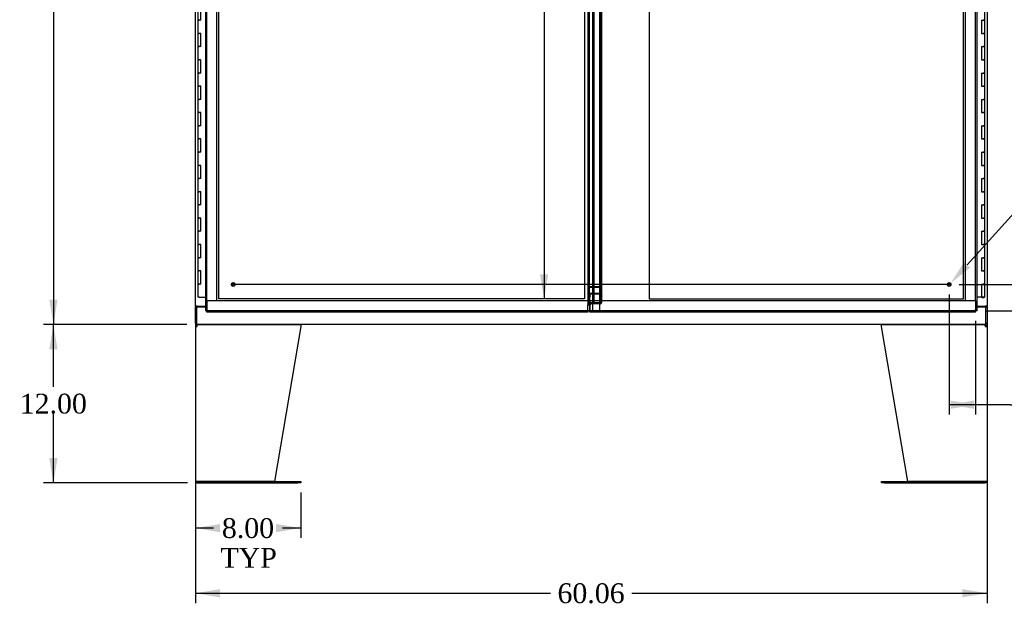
# Model space of a CAD drawing. Header units: inches. Extents: x 1 to 359, y -2 to 239.
# Tile 5 of 23: x 54 to 129, y 56 to 101. Entities that reach past the tile are written whole.
import ezdxf
from ezdxf import colors
from ezdxf.entities.mleader import LeaderData, LeaderLine
from ezdxf.enums import TextEntityAlignment as Align
from ezdxf.lldxf.tags import DXFTag
from ezdxf.math import Vec2, Vec3

# ---------------------------------------------------------------- set-up
doc = ezdxf.new("R2010")
doc.units = ezdxf.units.IN
doc.header["$MEASUREMENT"] = 0
for name, color, linetype in [('COM50799-4', 7, 'Continuous'), ('COM52265-2', 7, 'Continuous'), ('COM54578-68', 7, 'Continuous'), ('COM54928-3', 7, 'Continuous'), ('COM56694-4', 7, 'Continuous'), ('COM71163-6', 7, 'Continuous'), ('Default', 7, 'Continuous'), ('DV8_Default', 7, 'Continuous'), ('GSK11033', 7, 'Continuous'), ('STD21878', 7, 'Continuous')]:
    doc.layers.add(name, color=color, linetype=linetype)
doc.styles.add('SEACAD_Times_New_Roman', font='times.ttf')
tags = doc.linetypes.add('CENTER2', pattern=[1.125, 0.75, -0.125, 0.125, -0.125]).pattern_tags.tags
tags[10:11] = [DXFTag(74, 4), DXFTag(75, 0), DXFTag(340, '0'), DXFTag(46, 0.0), DXFTag(50, 0.0), DXFTag(44, 0.0), DXFTag(45, 0.0)]
tags[8:9] = [DXFTag(74, 4), DXFTag(75, 0), DXFTag(340, '0'), DXFTag(46, 0.0), DXFTag(50, 0.0), DXFTag(44, 0.0), DXFTag(45, 0.0)]
tags[6:7] = [DXFTag(74, 4), DXFTag(75, 0), DXFTag(340, '0'), DXFTag(46, 0.0), DXFTag(50, 0.0), DXFTag(44, 0.0), DXFTag(45, 0.0)]
tags[4:5] = [DXFTag(74, 4), DXFTag(75, 0), DXFTag(340, '0'), DXFTag(46, 0.0), DXFTag(50, 0.0), DXFTag(44, 0.0), DXFTag(45, 0.0)]
tags = doc.linetypes.add('HIDDEN2', pattern=[0.1875, 0.125, -0.0625]).pattern_tags.tags
tags[6:7] = [DXFTag(74, 4), DXFTag(75, 0), DXFTag(340, '0'), DXFTag(46, 0.0), DXFTag(50, 0.0), DXFTag(44, 0.0), DXFTag(45, 0.0)]
tags[4:5] = [DXFTag(74, 4), DXFTag(75, 0), DXFTag(340, '0'), DXFTag(46, 0.0), DXFTag(50, 0.0), DXFTag(44, 0.0), DXFTag(45, 0.0)]
doc.dimstyles.new('HAMMOND_(STH_-_300x200)', dxfattribs={"dimtxt": 1.5, "dimasz": 1.875, "dimexe": 0.75, "dimexo": 0.75, "dimgap": 0.375, "dimtad": 0, "dimtih": 1, "dimtoh": 1, "dimzin": 0, "dimdsep": 46, "dimtxsty": 'SEACAD_Times_New_Roman', "dimblk1": '_SE_FILLED', "dimblk2": '_SE_FILLED', "dimsah": 1, "dimcen": 0.75, "dimadec": 0, "dimazin": 0, "dimtfac": 0.8, "dimtofl": 0, "dimtmove": 0, "dimatfit": 3, "dimfxl": 1, "dimtolj": 1, "dimtzin": 0, "dimarcsym": 0})

# ---------------------------------------------------------------- blocks, each defined once
blk = doc.blocks.new('SEANNOT_GROUP4')
at = {"layer": 'Default', "color": 7, "linetype": 'CENTER2'}
blk.add_line((124.755, 80.777), (70.307, 80.777), dxfattribs=at)
blk = doc.blocks.new('SE7')
at = {"layer": 'COM50799-4', "color": 7, "linetype": 'Continuous'}
for p, q in [((68.281, 78.777), (68.281, 148.837)), ((97.406, 79.527), (97.406, 148.087)), ((97.263, 78.825), (97.263, 79.199)), ((68.281, 78.777), (68.337, 78.777)), ((68.376, 78.777), (68.337, 78.777)), ((68.423, 78.825), (68.376, 78.777)), ((68.376, 78.777), (68.376, 78.738)), ((68.376, 78.682), (68.376, 78.738)), ((97.263, 78.682), (68.376, 78.682)), ((68.424, 78.825), (68.423, 78.825)), ((68.424, 78.825), (68.424, 78.825)), ((68.424, 78.825), (68.424, 78.825)), ((68.424, 78.825), (68.424, 78.825)), ((97.263, 78.825), (97.263, 78.682))]:
    blk.add_line(p, q, dxfattribs=at)
at = {"layer": 'COM50799-4', "color": 7, "linetype": 'HIDDEN2'}
for p, q in [((97.311, 79.324), (97.311, 148.291)), ((98.235, 80.078), (98.235, 147.537)), ((98.33, 80.078), (98.33, 147.537)), ((97.311, 79.931), (97.406, 79.931)), ((97.454, 79.931), (97.406, 79.931)), ((97.454, 79.931), (97.454, 79.897)), ((98.187, 79.931), (98.221, 79.931)), ((98.187, 79.897), (98.187, 79.931)), ((98.221, 79.931), (98.288, 79.931)), ((98.33, 80.078), (98.235, 80.078)), ((98.235, 80.037), (98.235, 80.078)), ((98.33, 80.037), (98.235, 80.037)), ((98.235, 79.87), (98.235, 80.037)), ((98.235, 79.955), (98.33, 79.955)), ((98.33, 80.037), (98.33, 80.078)), ((98.33, 79.87), (98.33, 80.037)), ((97.406, 79.883), (97.311, 79.883)), ((97.406, 79.324), (97.406, 79.527)), ((97.426, 79.897), (97.454, 79.897)), ((97.426, 79.375), (97.426, 79.897)), ((97.426, 79.83), (97.454, 79.83)), ((98.187, 79.375), (97.426, 79.375)), ((97.426, 79.308), (97.426, 79.375)), ((98.187, 79.308), (97.426, 79.308)), ((97.454, 79.83), (97.454, 79.897)), ((98.187, 79.897), (98.187, 79.83)), ((98.221, 79.907), (98.288, 79.859)), ((98.221, 79.385), (98.288, 79.337)), ((98.235, 79.914), (98.33, 79.914)), ((98.33, 79.87), (98.235, 79.87)), ((98.235, 79.45), (98.235, 79.87)), ((98.235, 79.45), (98.33, 79.45)), ((98.33, 79.45), (98.33, 79.87))]:
    blk.add_line(p, q, dxfattribs=at)
for centre, radius, start, end in [((97.263, 79.324), 0.048, 0, 19.05678), ((98.078, 79.45), 0.158, 335.62507, 359.8409), ((98.154, 79.452), 0.177, 319.71218, 359.33324)]:
    blk.add_arc(centre, radius, start, end, dxfattribs=at)
at = {"layer": 'COM50799-4', "color": 7, "linetype": 'Continuous'}
for centre, radius, start, end in [((97.263, 79.324), 0.143, 352.05161, 0), ((68.905, 77.847), 1.09, 116.23673, 121.43872), ((67.446, 79.307), 1.09, 328.56128, 333.76327)]:
    blk.add_arc(centre, radius, start, end, dxfattribs=at)
at = {"layer": 'COM50799-4', "color": 7, "linetype": 'HIDDEN2'}
for centre, major_axis in [((98.187, 79.931), (0.048, 0)), ((98.187, 79.931), (0.143, 0)), ((98.187, 79.409), (0.048, 0)), ((98.187, 79.409), (0.143, 0))]:
    blk.add_ellipse(centre, major_axis=major_axis, ratio=0.707107, start_param=4.712389, end_param=5.497787, dxfattribs=at)
for points, degree, knots in [([(98.288, 79.931), (98.302, 79.935), (98.312, 79.939), (98.327, 79.947), (98.33, 79.951), (98.33, 79.955)], 3, [0, 0, 0, 0, 0.5, 0.5, 1, 1, 1, 1]), ([(97.263, 79.199), (97.271, 79.211), (97.278, 79.223), (97.288, 79.24), (97.292, 79.246), (97.297, 79.258), (97.3, 79.263), (97.306, 79.281), (97.309, 79.293), (97.311, 79.31), (97.311, 79.316), (97.31, 79.328), (97.309, 79.334), (97.308, 79.34)], 3, [0, 0, 0, 0, 0.25, 0.25, 0.375, 0.375, 0.5, 0.5, 0.75, 0.75, 0.875, 0.875, 1, 1, 1, 1]), ([(97.404, 79.304), (97.392, 79.302), (97.383, 79.3), (97.378, 79.298), (97.374, 79.297), (97.369, 79.295), (97.308, 79.34)], 2, [0, 0, 0, 0.5, 0.5, 0.75, 0.75, 1, 1, 1]), ([(98.33, 79.914), (98.33, 79.904), (98.327, 79.893), (98.312, 79.874), (98.302, 79.866), (98.288, 79.859)], 3, [0, 0, 0, 0, 0.5, 0.5, 1, 1, 1, 1])]:
    blk.add_open_spline(points, degree=degree, knots=knots, dxfattribs=at)
at = {"layer": 'COM50799-4', "color": 7, "linetype": 'Continuous'}
blk.add_open_spline([(97.263, 79.199), (97.28, 79.208), (97.297, 79.217), (97.329, 79.234), (97.344, 79.243), (97.37, 79.26), (97.38, 79.269), (97.397, 79.287), (97.402, 79.295), (97.404, 79.304)], degree=3, knots=[0, 0, 0, 0, 0.25, 0.25, 0.5, 0.5, 0.75, 0.75, 1, 1, 1, 1], dxfattribs=at)
at = {"layer": 'COM52265-2', "color": 7, "linetype": 'Continuous'}
for p, q in [((67.5, 79.12), (67.5, 148.495)), ((127.563, 148.495), (127.563, 79.12)), ((67.5, 79.12), (67.5, 79.09)), ((67.643, 79.12), (67.5, 79.12)), ((67.5, 77.84), (67.5, 79.09)), ((67.595, 79.09), (67.5, 79.09)), ((67.595, 79.12), (67.595, 79.09)), ((67.643, 79.12), (68.281, 79.12)), ((126.781, 79.12), (127.42, 79.12)), ((127.563, 79.12), (127.42, 79.12)), ((127.468, 79.09), (127.468, 79.12)), ((127.468, 79.09), (127.563, 79.09)), ((127.563, 79.09), (127.563, 79.12)), ((127.563, 79.09), (127.563, 77.84)), ((67.595, 77.84), (67.5, 77.84)), ((127.468, 77.84), (127.563, 77.84))]:
    blk.add_line(p, q, dxfattribs=at)
at = {"layer": 'COM54578-68', "color": 7, "linetype": 'Continuous'}
for p, q in [((67.679, 101.807), (67.679, 100.807)), ((67.912, 100.807), (67.912, 101.807)), ((127.383, 100.807), (127.383, 101.807)), ((67.679, 100.807), (67.796, 100.807)), ((67.679, 100.807), (67.679, 99.807)), ((67.796, 100.807), (67.679, 100.807)), ((67.912, 100.807), (67.796, 100.807)), ((127.15, 100.807), (127.15, 99.807)), ((127.15, 100.807), (127.266, 100.807)), ((127.383, 100.807), (127.266, 100.807)), ((127.266, 100.807), (127.383, 100.807)), ((127.383, 99.807), (127.383, 100.807)), ((67.679, 99.807), (67.796, 99.807)), ((67.796, 99.807), (67.679, 99.807)), ((67.679, 99.807), (67.679, 98.807)), ((67.912, 99.807), (67.796, 99.807)), ((67.912, 98.807), (67.912, 99.807)), ((127.15, 99.807), (127.266, 99.807)), ((127.383, 99.807), (127.266, 99.807)), ((127.266, 99.807), (127.383, 99.807)), ((127.383, 98.807), (127.383, 99.807)), ((67.679, 98.807), (67.796, 98.807)), ((67.679, 98.807), (67.679, 97.807)), ((67.796, 98.807), (67.679, 98.807)), ((67.912, 98.807), (67.796, 98.807)), ((127.15, 98.807), (127.15, 97.807)), ((127.15, 98.807), (127.266, 98.807)), ((127.383, 98.807), (127.266, 98.807)), ((127.266, 98.807), (127.383, 98.807)), ((127.383, 97.807), (127.383, 98.807)), ((67.679, 97.807), (67.796, 97.807)), ((67.796, 97.807), (67.679, 97.807)), ((67.679, 97.807), (67.679, 96.807)), ((67.912, 97.807), (67.796, 97.807)), ((67.912, 96.807), (67.912, 97.807)), ((127.15, 97.807), (127.266, 97.807)), ((127.383, 97.807), (127.266, 97.807)), ((127.266, 97.807), (127.383, 97.807)), ((127.383, 96.807), (127.383, 97.807)), ((67.679, 96.807), (67.796, 96.807)), ((67.679, 96.807), (67.679, 95.807)), ((67.796, 96.807), (67.679, 96.807)), ((67.912, 96.807), (67.796, 96.807)), ((127.15, 96.807), (127.15, 95.807)), ((127.15, 96.807), (127.266, 96.807)), ((127.383, 96.807), (127.266, 96.807)), ((127.266, 96.807), (127.383, 96.807)), ((127.383, 95.807), (127.383, 96.807)), ((67.679, 95.807), (67.796, 95.807)), ((67.796, 95.807), (67.679, 95.807)), ((67.679, 95.807), (67.679, 94.807)), ((67.912, 95.807), (67.796, 95.807)), ((67.912, 94.807), (67.912, 95.807)), ((127.15, 95.807), (127.266, 95.807)), ((127.383, 95.807), (127.266, 95.807)), ((127.266, 95.807), (127.383, 95.807)), ((127.383, 94.807), (127.383, 95.807)), ((67.679, 94.807), (67.796, 94.807)), ((67.679, 94.807), (67.679, 93.807)), ((67.796, 94.807), (67.679, 94.807)), ((67.912, 94.807), (67.796, 94.807)), ((127.15, 94.807), (127.15, 93.807)), ((127.15, 94.807), (127.266, 94.807)), ((127.383, 94.807), (127.266, 94.807)), ((127.266, 94.807), (127.383, 94.807)), ((127.383, 93.807), (127.383, 94.807)), ((67.679, 93.807), (67.796, 93.807)), ((67.796, 93.807), (67.679, 93.807)), ((67.679, 93.807), (67.679, 92.807)), ((67.912, 93.807), (67.796, 93.807)), ((67.912, 92.807), (67.912, 93.807)), ((127.15, 93.807), (127.266, 93.807)), ((127.383, 93.807), (127.266, 93.807)), ((127.266, 93.807), (127.383, 93.807)), ((127.383, 92.807), (127.383, 93.807)), ((67.679, 92.807), (67.796, 92.807)), ((67.679, 92.807), (67.679, 91.807)), ((67.796, 92.807), (67.679, 92.807)), ((67.912, 92.807), (67.796, 92.807)), ((127.15, 92.807), (127.15, 91.807)), ((127.15, 92.807), (127.266, 92.807)), ((127.383, 92.807), (127.266, 92.807)), ((127.266, 92.807), (127.383, 92.807)), ((127.383, 91.807), (127.383, 92.807)), ((67.679, 91.807), (67.796, 91.807)), ((67.796, 91.807), (67.679, 91.807)), ((67.679, 91.807), (67.679, 90.807)), ((67.912, 91.807), (67.796, 91.807)), ((67.912, 90.807), (67.912, 91.807)), ((127.15, 91.807), (127.266, 91.807)), ((127.383, 91.807), (127.266, 91.807)), ((127.266, 91.807), (127.383, 91.807)), ((127.383, 90.807), (127.383, 91.807)), ((67.679, 90.807), (67.796, 90.807)), ((67.679, 90.807), (67.679, 89.807)), ((67.796, 90.807), (67.679, 90.807)), ((67.912, 90.807), (67.796, 90.807)), ((127.15, 90.807), (127.15, 89.807)), ((127.15, 90.807), (127.266, 90.807)), ((127.383, 90.807), (127.266, 90.807)), ((127.266, 90.807), (127.383, 90.807)), ((127.383, 89.807), (127.383, 90.807)), ((67.679, 89.807), (67.796, 89.807)), ((67.796, 89.807), (67.679, 89.807)), ((67.679, 89.807), (67.679, 88.807)), ((67.912, 89.807), (67.796, 89.807)), ((67.912, 88.807), (67.912, 89.807)), ((127.15, 89.807), (127.266, 89.807)), ((127.383, 89.807), (127.266, 89.807)), ((127.266, 89.807), (127.383, 89.807)), ((127.383, 88.807), (127.383, 89.807)), ((67.679, 88.807), (67.796, 88.807)), ((67.679, 88.807), (67.679, 87.807)), ((67.796, 88.807), (67.679, 88.807)), ((67.912, 88.807), (67.796, 88.807)), ((127.15, 88.807), (127.15, 87.807)), ((127.15, 88.807), (127.266, 88.807)), ((127.383, 88.807), (127.266, 88.807)), ((127.266, 88.807), (127.383, 88.807)), ((127.383, 87.807), (127.383, 88.807)), ((67.679, 87.807), (67.796, 87.807)), ((67.796, 87.807), (67.679, 87.807)), ((67.679, 87.807), (67.679, 86.807)), ((67.912, 87.807), (67.796, 87.807)), ((67.912, 86.807), (67.912, 87.807)), ((127.15, 87.807), (127.266, 87.807)), ((127.383, 87.807), (127.266, 87.807)), ((127.266, 87.807), (127.383, 87.807)), ((127.383, 86.807), (127.383, 87.807)), ((67.679, 86.807), (67.796, 86.807)), ((67.679, 86.807), (67.679, 85.807)), ((67.796, 86.807), (67.679, 86.807)), ((67.912, 86.807), (67.796, 86.807)), ((127.15, 86.807), (127.15, 85.807)), ((127.15, 86.807), (127.266, 86.807)), ((127.383, 86.807), (127.266, 86.807)), ((127.266, 86.807), (127.383, 86.807)), ((127.383, 85.807), (127.383, 86.807)), ((67.679, 85.807), (67.796, 85.807)), ((67.796, 85.807), (67.679, 85.807)), ((67.679, 85.807), (67.679, 84.807)), ((67.912, 85.807), (67.796, 85.807)), ((67.912, 84.807), (67.912, 85.807)), ((127.15, 85.807), (127.266, 85.807)), ((127.383, 85.807), (127.266, 85.807)), ((127.266, 85.807), (127.383, 85.807)), ((127.383, 84.807), (127.383, 85.807)), ((67.679, 84.807), (67.796, 84.807)), ((67.679, 84.807), (67.679, 83.807)), ((67.796, 84.807), (67.679, 84.807)), ((67.912, 84.807), (67.796, 84.807)), ((127.15, 84.807), (127.15, 83.807)), ((127.15, 84.807), (127.266, 84.807)), ((127.383, 84.807), (127.266, 84.807)), ((127.266, 84.807), (127.383, 84.807)), ((127.383, 83.807), (127.383, 84.807)), ((67.679, 83.807), (67.796, 83.807)), ((67.796, 83.807), (67.679, 83.807)), ((67.679, 83.807), (67.679, 82.807)), ((67.912, 83.807), (67.796, 83.807)), ((67.912, 82.807), (67.912, 83.807)), ((127.15, 83.807), (127.266, 83.807)), ((127.383, 83.807), (127.266, 83.807)), ((127.266, 83.807), (127.383, 83.807)), ((127.383, 82.807), (127.383, 83.807)), ((67.679, 82.807), (67.796, 82.807)), ((67.679, 82.807), (67.679, 81.807)), ((67.796, 82.807), (67.679, 82.807)), ((67.912, 82.807), (67.796, 82.807)), ((127.15, 82.807), (127.15, 81.807)), ((127.15, 82.807), (127.266, 82.807)), ((127.383, 82.807), (127.266, 82.807)), ((127.266, 82.807), (127.383, 82.807)), ((127.383, 81.807), (127.383, 82.807)), ((67.679, 81.807), (67.796, 81.807)), ((67.796, 81.807), (67.679, 81.807)), ((67.679, 81.807), (67.679, 80.807)), ((67.912, 81.807), (67.796, 81.807)), ((67.912, 80.807), (67.912, 81.807)), ((127.15, 81.807), (127.266, 81.807)), ((127.383, 81.807), (127.266, 81.807)), ((127.266, 81.807), (127.383, 81.807)), ((127.383, 80.807), (127.383, 81.807)), ((67.679, 80.807), (67.796, 80.807)), ((67.679, 80.807), (67.679, 79.807)), ((67.796, 80.807), (67.679, 80.807)), ((67.912, 80.807), (67.796, 80.807)), ((127.15, 80.807), (127.15, 79.807)), ((127.15, 80.807), (127.266, 80.807)), ((127.383, 80.807), (127.266, 80.807)), ((127.266, 80.807), (127.383, 80.807)), ((127.383, 79.807), (127.383, 80.807)), ((67.796, 79.807), (67.679, 79.807)), ((67.796, 79.807), (68.281, 79.807)), ((127.15, 79.807), (126.781, 79.807)), ((127.383, 79.807), (127.15, 79.807)), ((127.204, 79.772), (127.204, 79.798)), ((127.204, 79.798), (127.254, 79.798)), ((127.254, 79.772), (127.204, 79.772)), ((127.216, 79.807), (127.216, 79.798)), ((127.279, 79.798), (127.254, 79.798)), ((127.279, 79.772), (127.254, 79.772)), ((127.279, 79.798), (127.329, 79.798)), ((127.329, 79.772), (127.279, 79.772)), ((127.316, 79.798), (127.316, 79.807)), ((127.329, 79.798), (127.329, 79.772))]:
    blk.add_line(p, q, dxfattribs=at)
at = {"layer": 'COM54928-3', "color": 7, "linetype": 'Continuous'}
for p, q in [((67.643, 77.65), (67.643, 77.745)), ((67.7, 77.745), (75.489, 77.745)), ((119.573, 77.745), (127.362, 77.745)), ((127.42, 77.65), (127.42, 77.745)), ((67.5, 77.602), (67.5, 65.888)), ((67.5, 77.602), (67.643, 77.602)), ((67.605, 77.631), (67.529, 77.689)), ((67.643, 77.602), (67.643, 77.689)), ((67.643, 77.602), (67.643, 77.602)), ((75.5, 77.602), (73.499, 65.84)), ((75.5, 77.689), (75.5, 77.602)), ((119.563, 77.602), (119.563, 77.689)), ((121.563, 65.84), (119.563, 77.602)), ((127.42, 77.689), (127.42, 77.602)), ((127.42, 77.602), (127.563, 77.602)), ((127.42, 77.602), (127.42, 77.602)), ((127.458, 77.631), (127.533, 77.689)), ((127.563, 77.602), (127.563, 65.888)), ((67.643, 65.84), (67.508, 65.84)), ((67.508, 65.84), (67.643, 65.84)), ((73.499, 65.84), (67.643, 65.84)), ((67.643, 65.84), (75.279, 65.84)), ((67.643, 65.745), (75.279, 65.745)), ((75.279, 65.84), (75.499, 65.84)), ((75.499, 65.745), (75.279, 65.745)), ((75.499, 65.84), (75.499, 65.745)), ((119.563, 65.745), (119.563, 65.84)), ((119.563, 65.84), (119.783, 65.84)), ((119.783, 65.745), (119.563, 65.745)), ((119.783, 65.84), (127.42, 65.84)), ((119.783, 65.745), (127.42, 65.745)), ((127.42, 65.84), (121.563, 65.84)), ((127.42, 65.84), (127.554, 65.84)), ((127.554, 65.84), (127.42, 65.84))]:
    blk.add_line(p, q, dxfattribs=at)
for centre, radius, start, end in [((67.643, 77.602), 0.143, 90, 142.41616), ((127.42, 77.602), 0.143, 37.58384, 90), ((67.643, 77.602), 0.143, 142.41616, 180), ((67.643, 77.602), 0.048, 142.41616, 180), ((67.643, 77.602), 0.048, 90.00014, 142.41602), ((127.42, 77.602), 0.048, 37.58398, 89.99986), ((127.42, 77.602), 0.048, 0, 37.58384), ((127.42, 77.602), 0.143, 0, 37.58384), ((67.643, 65.888), 0.143, 180, 199.61294), ((67.643, 65.888), 0.143, 199.61294, 270), ((127.42, 65.888), 0.143, 270, 340.38706), ((127.42, 65.888), 0.143, 340.38706, 0)]:
    blk.add_arc(centre, radius, start, end, dxfattribs=at)
for centre, major_axis, start_param, end_param in [((67.643, 65.888), (0.143, 0), 3.141593, 3.483903), ((127.42, 65.888), (-0.143, 0), 2.799282, 3.141593)]:
    blk.add_ellipse(centre, major_axis=major_axis, ratio=0.99836, start_param=start_param, end_param=end_param, dxfattribs=at)
for points in [[(67.643, 77.689), (67.652, 77.706), (67.662, 77.72), (67.681, 77.74), (67.691, 77.745), (67.7, 77.745)], [(75.489, 77.745), (75.491, 77.745), (75.492, 77.74), (75.496, 77.72), (75.498, 77.706), (75.5, 77.689)], [(119.563, 77.689), (119.564, 77.706), (119.566, 77.72), (119.57, 77.74), (119.572, 77.745), (119.573, 77.745)], [(127.362, 77.745), (127.372, 77.745), (127.381, 77.74), (127.4, 77.72), (127.41, 77.706), (127.42, 77.689)]]:
    blk.add_open_spline(points, degree=3, knots=[0, 0, 0, 0, 0.5, 0.5, 1, 1, 1, 1], dxfattribs=at)
at = {"layer": 'COM56694-4', "color": 7, "linetype": 'Continuous'}
for p, q in [((126.781, 148.837), (126.781, 78.777)), ((97.656, 79.527), (97.656, 148.087)), ((97.549, 79.33), (97.424, 79.205)), ((97.424, 79.205), (97.424, 78.825)), ((97.799, 79.33), (97.549, 79.33)), ((97.424, 78.682), (97.424, 78.825)), ((126.686, 78.682), (97.424, 78.682)), ((126.638, 78.825), (126.638, 78.825)), ((126.639, 78.825), (126.638, 78.825)), ((126.638, 78.825), (126.639, 78.825)), ((126.639, 78.825), (126.639, 78.825)), ((126.639, 78.825), (126.686, 78.777)), ((126.686, 78.777), (126.725, 78.777)), ((126.686, 78.777), (126.686, 78.738)), ((126.686, 78.682), (126.686, 78.738)), ((126.781, 78.777), (126.725, 78.777))]:
    blk.add_line(p, q, dxfattribs=at)
at = {"layer": 'COM56694-4', "color": 7, "linetype": 'HIDDEN2'}
for p, q in [((97.751, 79.445), (97.751, 148.169)), ((97.751, 79.902), (97.656, 79.902)), ((97.656, 79.445), (97.656, 79.527)), ((97.656, 79.445), (97.751, 79.445))]:
    blk.add_line(p, q, dxfattribs=at)
at = {"layer": 'COM56694-4', "color": 7, "linetype": 'Continuous'}
for centre, start, end in [((126.157, 77.847), 58.56128, 63.76327), ((127.616, 79.307), 206.23673, 211.43872)]:
    blk.add_arc(centre, 1.09, start, end, dxfattribs=at)
blk.add_open_spline([(97.799, 79.33), (97.781, 79.34), (97.762, 79.349), (97.727, 79.369), (97.711, 79.378), (97.685, 79.397), (97.674, 79.407), (97.66, 79.426), (97.656, 79.436), (97.656, 79.445)], degree=3, knots=[0, 0, 0, 0, 0.25, 0.25, 0.5, 0.5, 0.75, 0.75, 1, 1, 1, 1], dxfattribs=at)
at = {"layer": 'COM56694-4', "color": 7, "linetype": 'HIDDEN2'}
blk.add_open_spline([(97.799, 79.33), (97.793, 79.34), (97.787, 79.349), (97.775, 79.369), (97.77, 79.378), (97.761, 79.397), (97.757, 79.407), (97.753, 79.426), (97.751, 79.436), (97.751, 79.445)], degree=3, knots=[0, 0, 0, 0, 0.25, 0.25, 0.5, 0.5, 0.75, 0.75, 1, 1, 1, 1], dxfattribs=at)
at = {"layer": 'COM71163-6', "color": 7, "linetype": 'Continuous'}
for p, q in [((67.595, 79.09), (67.595, 77.888)), ((67.595, 79.09), (68.281, 79.09)), ((126.781, 79.09), (127.468, 79.09)), ((127.468, 77.888), (127.468, 79.09)), ((67.595, 77.888), (67.595, 77.745)), ((127.468, 77.745), (67.595, 77.745)), ((127.468, 77.745), (127.468, 77.888))]:
    blk.add_line(p, q, dxfattribs=at)
at = {"layer": 'DV8_Default', "color": 7, "linetype": 'HIDDEN2'}
for p, q in [((69.281, 79.682), (69.281, 147.932)), ((97.013, 147.932), (97.013, 79.682)), ((125.781, 79.682), (125.781, 147.932)), ((101.924, 112.307), (101.924, 79.682)), ((97.013, 79.682), (69.281, 79.682)), ((101.924, 79.682), (125.781, 79.682))]:
    blk.add_line(p, q, dxfattribs=at)
at = {"layer": 'GSK11033', "color": 7, "linetype": 'HIDDEN2'}
for p, q in [((68.376, 79.527), (68.376, 148.087)), ((69.126, 79.527), (69.126, 148.087)), ((125.936, 79.527), (125.936, 148.087)), ((126.686, 79.527), (126.686, 148.087)), ((98.156, 146.974), (98.156, 80.632)), ((98.156, 80.553), (97.406, 80.553)), ((98.156, 80.045), (97.406, 80.045)), ((97.656, 80.632), (98.156, 80.632)), ((97.656, 80.124), (98.156, 80.124)), ((98.156, 80.632), (98.156, 80.124)), ((98.156, 80.124), (98.156, 78.777)), ((97.425, 79.527), (68.376, 79.527)), ((68.376, 79.527), (68.376, 78.777)), ((69.126, 79.527), (68.376, 79.527)), ((97.406, 79.324), (97.406, 78.777)), ((97.425, 79.206), (97.425, 78.777)), ((126.686, 79.527), (97.637, 79.527)), ((97.637, 79.33), (97.637, 78.777)), ((126.686, 79.527), (125.936, 79.527)), ((126.686, 79.527), (126.686, 78.777)), ((97.263, 78.777), (68.376, 78.777)), ((97.637, 78.777), (97.424, 78.777)), ((126.686, 78.777), (97.425, 78.777))]:
    blk.add_line(p, q, dxfattribs=at)
at = {"layer": 'GSK11033', "color": 7, "linetype": 'Continuous'}
for p, q in [((97.406, 80.632), (97.656, 80.632)), ((97.406, 80.124), (97.656, 80.124)), ((97.637, 79.527), (97.425, 79.527)), ((97.637, 79.527), (97.425, 79.527)), ((97.425, 79.527), (97.425, 79.206)), ((97.637, 79.527), (97.637, 79.33)), ((97.424, 78.777), (97.263, 78.777))]:
    blk.add_line(p, q, dxfattribs=at)
at = {"layer": 'STD21878', "color": 7, "linetype": 'HIDDEN2'}
for centre, radius in [((70.376, 80.777), 0.141), ((70.376, 80.777), 0.125), ((124.686, 80.777), 0.141), ((124.686, 80.777), 0.125)]:
    blk.add_circle(centre, radius, dxfattribs=at)
blk = doc.blocks.new('DMBLK3048')
at = {"layer": 'Default', "linetype": 'Continuous'}
for points in [[(56.418, 147.995), (57.043, 147.995), (56.73, 149.87)], [(56.418, 79.62), (56.73, 77.745), (57.043, 79.62)]]:
    blk.add_hatch(color=7, dxfattribs=at).paths.add_polyline_path(points)
at = {"layer": 'Default', "color": 7, "linetype": 'Continuous'}
for p, q in [((66.845, 149.87), (55.98, 149.87)), ((56.73, 149.87), (56.73, 115.082)), ((56.73, 113.057), (56.73, 77.745)), ((66.845, 77.745), (55.98, 77.745))]:
    blk.add_line(p, q, dxfattribs=at)
at = {"layer": 'Default', "color": 7, "linetype": 'Continuous', "style": 'SEACAD_Times_New_Roman'}
blk.add_text('72.13', height=1.5, dxfattribs=at).set_placement((54.171, 114.557), align=Align.TOP_LEFT)
blk = doc.blocks.new('_SE_FILLED')
at = {"color": 0}
blk.add_line((0, 0), (-1, 0), dxfattribs=at)
blk.add_solid([(0, 0), (-1, -0.1665), (-1, 0.1665), (0, 0)], dxfattribs=at)
blk = doc.blocks.new('DMBLK3063')
at = {"layer": 'Default', "linetype": 'Continuous'}
for points in [[(93.645, 146.057), (94.27, 146.057), (93.957, 147.932)], [(93.645, 81.557), (93.957, 79.682), (94.27, 81.557)]]:
    blk.add_hatch(color=7, dxfattribs=at).paths.add_polyline_path(points)
at = {"layer": 'Default', "color": 7, "linetype": 'Continuous'}
for p, q in [((93.957, 147.932), (93.957, 115.082)), ((93.957, 110.807), (93.957, 79.682))]:
    blk.add_line(p, q, dxfattribs=at)
at = {"layer": 'Default', "color": 7, "linetype": 'Continuous', "style": 'SEACAD_Times_New_Roman'}
for s, p in [('68.25', (91.398, 114.557)), ('TYP', (91.86, 112.307))]:
    blk.add_text(s, height=1.5, dxfattribs=at).set_placement(p, align=Align.TOP_LEFT)
blk = doc.blocks.new('DMBLK3069')
at = {"layer": 'Default', "linetype": 'Continuous'}
for points in [[(130.377, 82.652), (129.752, 82.652), (130.065, 80.777)], [(130.377, 76.902), (130.065, 78.777), (129.752, 76.902)]]:
    blk.add_hatch(color=7, dxfattribs=at).paths.add_polyline_path(points)
at = {"layer": 'Default', "color": 7, "linetype": 'Continuous'}
for p, q in [((130.065, 84.429), (130.815, 84.429)), ((130.065, 80.777), (130.065, 84.429)), ((125.436, 80.777), (130.815, 80.777)), ((127.436, 78.777), (130.815, 78.777)), ((130.065, 75.027), (130.065, 78.777))]:
    blk.add_line(p, q, dxfattribs=at)
at = {"layer": 'Default', "color": 7, "linetype": 'Continuous', "style": 'SEACAD_Times_New_Roman'}
for s, p in [('2.00', (131.447, 85.179)), ('I/S', (136.478, 85.179)), ('TYP', (131.34, 82.929))]:
    blk.add_text(s, height=1.5, dxfattribs=at).set_placement(p, align=Align.TOP_LEFT)
blk = doc.blocks.new('DMBLK3070')
at = {"layer": 'Default', "linetype": 'Continuous'}
for points in [[(126.561, 71.352), (126.561, 71.977), (124.686, 71.665)], [(124.811, 71.352), (126.686, 71.665), (124.811, 71.977)]]:
    blk.add_hatch(color=7, dxfattribs=at).paths.add_polyline_path(points)
at = {"layer": 'Default', "color": 7, "linetype": 'Continuous'}
for p, q in [((124.686, 80.027), (124.686, 70.915)), ((126.686, 78.027), (126.686, 70.915)), ((129.351, 71.665), (124.686, 71.665)), ((129.351, 71.665), (130.101, 71.665))]:
    blk.add_line(p, q, dxfattribs=at)
at = {"layer": 'Default', "color": 7, "linetype": 'Continuous', "style": 'SEACAD_Times_New_Roman'}
for s, p in [('I/S', (135.763, 72.415)), ('2.00', (130.732, 72.415)), ('TYP', (130.626, 70.165))]:
    blk.add_text(s, height=1.5, dxfattribs=at).set_placement(p, align=Align.TOP_LEFT)
blk = doc.blocks.new('DMBLK3076')
at = {"layer": 'Default', "linetype": 'Continuous'}
for points in [[(69.375, 57.059), (69.375, 57.684), (67.5, 57.372)], [(125.688, 57.059), (127.563, 57.372), (125.688, 57.684)]]:
    blk.add_hatch(color=7, dxfattribs=at).paths.add_polyline_path(points)
at = {"layer": 'Default', "color": 7, "linetype": 'Continuous'}
for p, q in [((67.5, 78.37), (67.5, 56.622)), ((127.563, 78.37), (127.563, 56.622)), ((67.5, 57.372), (94.447, 57.372)), ((100.615, 57.372), (127.563, 57.372))]:
    blk.add_line(p, q, dxfattribs=at)
at = {"layer": 'Default', "color": 7, "linetype": 'Continuous', "style": 'SEACAD_Times_New_Roman'}
blk.add_text('60.06', height=1.5, dxfattribs=at).set_placement((94.972, 58.122), align=Align.TOP_LEFT)
blk = doc.blocks.new('DMBLK3077')
at = {"layer": 'Default', "linetype": 'Continuous'}
for points in [[(56.418, 75.87), (57.043, 75.87), (56.73, 77.745)], [(56.418, 67.62), (56.73, 65.745), (57.043, 67.62)]]:
    blk.add_hatch(color=7, dxfattribs=at).paths.add_polyline_path(points)
at = {"layer": 'Default', "color": 7, "linetype": 'Continuous'}
for p, q in [((66.845, 77.745), (55.98, 77.745)), ((56.73, 73.02), (56.73, 77.745)), ((56.73, 65.745), (56.73, 70.995)), ((66.893, 65.745), (55.98, 65.745))]:
    blk.add_line(p, q, dxfattribs=at)
at = {"layer": 'Default', "color": 7, "linetype": 'Continuous', "style": 'SEACAD_Times_New_Roman'}
blk.add_text('12.00', height=1.5, dxfattribs=at).set_placement((54.171, 72.495), align=Align.TOP_LEFT)
blk = doc.blocks.new('DMBLK3078')
at = {"layer": 'Default', "linetype": 'Continuous'}
for points in [[(69.375, 61.995), (69.375, 62.62), (67.5, 62.308)], [(73.624, 61.995), (75.499, 62.308), (73.624, 62.62)]]:
    blk.add_hatch(color=7, dxfattribs=at).paths.add_polyline_path(points)
at = {"layer": 'Default', "color": 7, "linetype": 'Continuous'}
for p, q in [((67.5, 65.138), (67.5, 61.558)), ((75.499, 64.995), (75.499, 61.558)), ((68.877, 62.308), (67.5, 62.308)), ((75.499, 62.308), (74.122, 62.308))]:
    blk.add_line(p, q, dxfattribs=at)
at = {"layer": 'Default', "color": 7, "linetype": 'Continuous', "style": 'SEACAD_Times_New_Roman'}
for s, p in [('8.00', (69.509, 63.058)), ('TYP', (69.402, 60.808))]:
    blk.add_text(s, height=1.5, dxfattribs=at).set_placement(p, align=Align.TOP_LEFT)

msp = doc.modelspace()

# ---------------------------------------------------------------- block references
at = {"layer": 'Default'}
for name in ['SE7', 'SEANNOT_GROUP4']:
    msp.add_blockref(name, (0, 0), dxfattribs=at)

# ---------------------------------------------------------------- dimensions: what is measured, and where the dimension line sits
at = {"layer": 'Default', "color": 7, "linetype": 'Continuous'}
for base, p1, p2, angle, text, picture, middle in [((56.73016653, 149.869798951), (67.594591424, 149.869798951), (67.594591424, 77.744798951), 270, '\\A1;<>', 'DMBLK3048', (56.73016653, 113.807299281)), ((93.957, 147.932), (97.013, 147.932), (97.013, 79.682), 270, '\\A1;<>\\PTYP', 'DMBLK3063', (93.957, 113.807)), ((67.5, 57.372), (67.5, 79.12), (127.563, 79.12), 0, '\\A1;<>', 'DMBLK3076', (97.531, 57.372)), ((56.73, 65.745), (67.643, 65.745), (67.595, 77.745), 90.22918, '\\A1;<>', 'DMBLK3077', (56.73, 71.745))]:
    dim = msp.add_linear_dim(base=base, p1=p1, p2=p2, angle=angle, text=text, dimstyle='HAMMOND_(STH_-_300x200)', dxfattribs=at)
    dim.commit()
    dim.dimension.update_dxf_attribs({"geometry": picture, "text_midpoint": middle, "dimtype": 161})
dim = msp.add_linear_dim(base=(130.065, 80.777), p1=(126.686, 78.777), p2=(124.686, 80.777), angle=90, text='\\A1;<> I/S\\PTYP', dimstyle='HAMMOND_(STH_-_300x200)', override={"dimtmove": 1}, dxfattribs=at)
dim.commit()
dim.dimension.update_dxf_attribs({"geometry": 'DMBLK3069', "text_midpoint": (130.815, 84.429), "dimtype": 160})
dim = msp.add_linear_dim(base=(124.686, 71.665), p1=(126.686, 78.777), p2=(124.686, 80.777), text='\\A1;<> I/S\\PTYP', dimstyle='HAMMOND_(STH_-_300x200)', override={"dimtmove": 1}, dxfattribs=at)
dim.commit()
dim.dimension.update_dxf_attribs({"geometry": 'DMBLK3070', "text_midpoint": (130.101, 71.665), "dimtype": 160})
dim = msp.add_linear_dim(base=(67.5, 62.308), p1=(75.499, 65.745), p2=(67.5, 77.602), text='\\A1;<>\\PTYP', dimstyle='HAMMOND_(STH_-_300x200)', dxfattribs=at)
dim.commit()
dim.dimension.update_dxf_attribs({"geometry": 'DMBLK3078', "text_midpoint": (71.499, 62.308), "dimtype": 160})

# ---------------------------------------------------------------- leaders
ml = msp.add_multileader_mtext('Standard', dxfattribs=at)
ml.set_content('{\\pxsm0.9;\\fTimes New Roman|b0||i0||c0|p34;\\W1.;GROUND STUD\\PDOOR TYP\\P}', color=7)
ml.set_leader_properties()
ml.build(insert=Vec2(0, 0))
ml.multileader.update_dxf_attribs({"dogleg_length": 0, "arrow_head_size": 1.875})
ctx = ml.context
ctx.base_point, ctx.char_height, ctx.arrow_head_size, ctx.landing_gap_size = Vec3(134.568, 90.565), 1.5, 1.875, 0.525
notes = []
notes.append((ctx, [(0, (1, 1, 0), (134.133, 91.225), (1, 0), 0, [(0, [(124.794, 80.867)], 0, [])])]))
ctx.mtext.insert = Vec3(134.658, 91.991)
for ctx, leaders in notes:
    for number, flags, end, landing, length, lines in leaders:
        leader = LeaderData()
        leader.index, (leader.has_last_leader_line, leader.has_dogleg_vector, leader.attachment_direction) = number, flags
        leader.last_leader_point, leader.dogleg_vector, leader.dogleg_length = Vec3(end), Vec3(landing), length
        for number, points, colour, breaks in lines:
            line = LeaderLine()
            line.index, line.vertices, line.color, line.breaks = number, Vec3.list(points), colors.encode_raw_color(colour), breaks
            leader.lines.append(line)
        ctx.leaders.append(leader)

doc.saveas('drawing.dxf')
